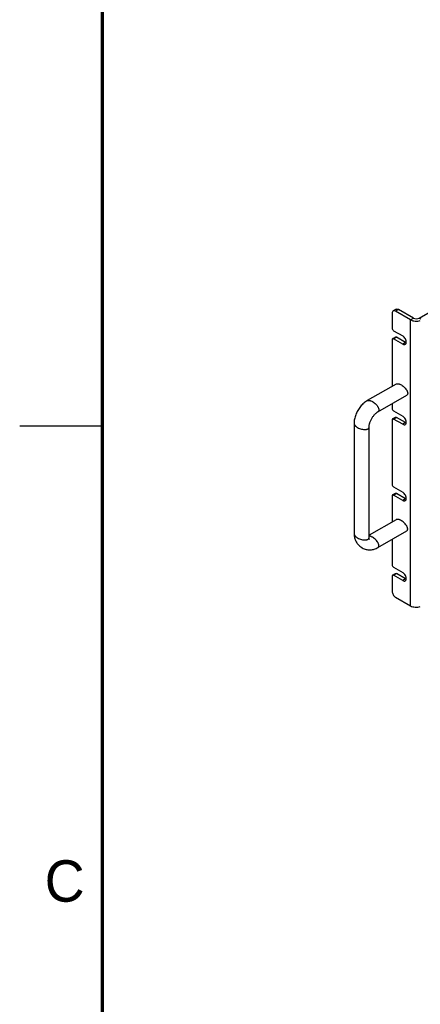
# Model space of a CAD drawing. Header units: inches. Extents: x 0 to 34, y 0 to 22.
# Tile 74 of 127: x 0 to 2.4, y 13 to 19. Entities that reach past the tile are written whole.
import ezdxf

# ---------------------------------------------------------------- set-up
doc = ezdxf.new("R2010")
doc.units = ezdxf.units.IN
doc.header["$LTSCALE"] = 1.87
doc.header["$MEASUREMENT"] = 0
doc.layers.get('0').update_dxf_attribs({"linetype": 'CONTINUOUS'})
doc.layers.add('02___PRT_ALL_AXES', color=7, linetype='CONTINUOUS')
doc.styles.add('TEXTSTYLE_2', font='txt')

msp = doc.modelspace()

# ---------------------------------------------------------------- linework, layer by layer
at = {"color": 3, "linetype": 'CONTINUOUS'}
for p, q in [((2.41325, 17.14967), (2.87922, 17.41871)), ((2.37845, 17.14967), (2.28827, 17.20174)), ((2.3313, 17.00293), (2.2759, 17.03492)), ((2.3313, 16.51815), (2.2759, 16.55014)), ((2.3313, 16.05888), (2.2759, 16.09087)), ((2.3313, 15.5741), (2.2759, 15.60609))]:
    msp.add_line(p, q, dxfattribs=at)
at = {"color": 7, "linetype": 'CONTINUOUS'}
for p, q in [((2.27327, 17.20322), (2.25587, 17.19318)), ((2.28827, 17.20174), (2.27087, 17.19169)), ((2.36105, 17.13962), (2.27087, 17.19169)), ((2.24966, 17.17944), (2.24966, 17.08917)), ((2.36105, 17.13962), (2.37845, 17.14967)), ((2.36105, 15.41185), (2.36105, 17.13962)), ((2.42301, 17.14403), (2.41325, 17.14967)), ((2.2585, 17.07386), (2.3139, 17.04187)), ((2.24966, 17.01977), (2.24966, 16.73793)), ((2.25225, 17.02549), (2.26965, 17.03553)), ((2.2585, 17.02487), (2.2759, 17.03492)), ((2.3139, 16.99288), (2.2585, 17.02487)), ((2.27317, 16.75151), (2.09918, 16.65105)), ((2.16355, 16.58351), (2.33754, 16.68397)), ((2.24966, 16.63322), (2.24966, 16.60439)), ((2.24966, 16.53499), (2.24966, 16.14512)), ((2.25225, 16.54071), (2.26965, 16.55076)), ((2.2585, 16.58908), (2.3139, 16.55709)), ((2.2585, 16.54009), (2.2759, 16.55014)), ((2.3139, 16.5081), (2.2585, 16.54009)), ((2.01991, 16.51374), (2.01991, 15.84675)), ((2.11059, 15.82477), (2.11059, 16.49177)), ((2.2585, 16.12981), (2.3139, 16.09782)), ((2.24966, 16.07572), (2.24966, 15.91825)), ((2.25225, 16.08144), (2.26965, 16.09149)), ((2.2585, 16.08083), (2.2759, 16.09087)), ((2.3139, 16.04884), (2.2585, 16.08083)), ((2.27317, 15.93183), (2.11059, 15.83795)), ((2.01991, 15.84675), (2.01991, 15.84674)), ((2.16354, 15.76382), (2.33754, 15.86428)), ((2.24966, 15.81354), (2.24966, 15.66034)), ((2.2585, 15.64503), (2.3139, 15.61304)), ((2.24966, 15.59094), (2.24966, 15.50067)), ((2.25225, 15.59667), (2.26965, 15.60671)), ((2.2585, 15.59605), (2.2759, 15.60609)), ((2.3139, 15.56406), (2.2585, 15.59605)), ((2.27087, 15.46392), (2.36105, 15.41185))]:
    msp.add_line(p, q, dxfattribs=at)
at = {"color": 2, "linetype": 'CONTINUOUS'}
msp.add_line((0.00002, 16.5), (0.50002, 16.5), dxfattribs=at)
at = {"color": 7, "linetype": 'CONTINUOUS', "const_width": 0.02}
msp.add_lwpolyline([(0.50002, 21.5), (0.50002, 0.5)], dxfattribs=at)
at = {"color": 7, "linetype": 'CONTINUOUS'}
for points in [[(2.09919, 16.65105), (2.09487, 16.64844), (2.08912, 16.64457), (2.08357, 16.64039), (2.07822, 16.63593), (2.07306, 16.6312), (2.06809, 16.62622), (2.06332, 16.62101), (2.05876, 16.61559), (2.0544, 16.60996), (2.05025, 16.60415), (2.04633, 16.59818), (2.04264, 16.59205), (2.03918, 16.58579), (2.03598, 16.5794), (2.03303, 16.5729), (2.03034, 16.56631), (2.02793, 16.55965), (2.02581, 16.55291), (2.02399, 16.54612), (2.02249, 16.53929), (2.02131, 16.53242), (2.02048, 16.52553), (2.02001, 16.51862), (2.01991, 16.51374)], [(2.11059, 16.49177), (2.1106, 16.49323), (2.11072, 16.4959), (2.11097, 16.49879), (2.11135, 16.50189), (2.11189, 16.5052), (2.1126, 16.50867), (2.11347, 16.51229), (2.11451, 16.51604), (2.11573, 16.51989), (2.11712, 16.5238), (2.11868, 16.52778), (2.1204, 16.53177), (2.12229, 16.53576), (2.12433, 16.53973), (2.1265, 16.54365), (2.1288, 16.54749), (2.13122, 16.55124), (2.13373, 16.55488), (2.13632, 16.55837), (2.13898, 16.56172), (2.14167, 16.56489), (2.1444, 16.56787), (2.14712, 16.57066), (2.14982, 16.57323), (2.15248, 16.57558), (2.15508, 16.57771), (2.15758, 16.5796), (2.15996, 16.58127), (2.16222, 16.58271), (2.16355, 16.5835)], [(2.01991, 15.84674), (2.02002, 15.84165), (2.02051, 15.83505), (2.02136, 15.82881), (2.02252, 15.82294), (2.02398, 15.81739), (2.02573, 15.81207), (2.02777, 15.80697), (2.03007, 15.80208), (2.03267, 15.79733), (2.03557, 15.79272), (2.03876, 15.78827), (2.04227, 15.78392), (2.0461, 15.77973), (2.05025, 15.77569), (2.0548, 15.77178), (2.05975, 15.76802), (2.06509, 15.76449), (2.06742, 15.7631)], [(2.11222, 15.8132), (2.11226, 15.81312), (2.11224, 15.81317), (2.1121, 15.81353), (2.11188, 15.81417), (2.11162, 15.81508), (2.11135, 15.81624), (2.1111, 15.81766), (2.11087, 15.81933), (2.1107, 15.82122), (2.1106, 15.82335), (2.11059, 15.82477)], [(2.06734, 15.76315), (2.06945, 15.76197), (2.0752, 15.75907), (2.08097, 15.75663), (2.08665, 15.75463), (2.09225, 15.75303), (2.09783, 15.7518), (2.10337, 15.75092), (2.10885, 15.75038), (2.11432, 15.75017), (2.11975, 15.75029), (2.12516, 15.75074), (2.13062, 15.75153), (2.13612, 15.75268), (2.14167, 15.7542), (2.14736, 15.75613), (2.15322, 15.75854), (2.1592, 15.76143), (2.16354, 15.76382)]]:
    msp.add_lwpolyline(points, dxfattribs=at)
for points, knots in [([(2.25587, 17.19318), (2.25385, 17.19201), (2.25035, 17.18763), (2.24966, 17.18231), (2.24966, 17.17944)], [0, 0, 0, 0, 0.4492149, 1, 1, 1, 1]), ([(2.27087, 17.19169), (2.26839, 17.19312), (2.26343, 17.19518), (2.2579, 17.19435), (2.25587, 17.19318)], [0, 0, 0, 0, 0.5507932, 1, 1, 1, 1]), ([(2.36105, 17.13962), (2.36947, 17.13476), (2.38961, 17.1298), (2.41001, 17.13174), (2.41983, 17.1349)], [0, 0, 0, 0, 0.4851169, 1, 1, 1, 1]), ([(2.24966, 17.08917), (2.24966, 17.08614), (2.25173, 17.08016), (2.25587, 17.07537), (2.2585, 17.07386)], [0, 0, 0, 0, 0.4999937, 1, 1, 1, 1]), ([(2.25225, 17.02549), (2.25184, 17.02525), (2.25015, 17.02383), (2.24966, 17.02145), (2.24966, 17.01977)], [0, 0, 0, 0, 0.2209371, 1, 1, 1, 1]), ([(2.2585, 17.02487), (2.25795, 17.02519), (2.25605, 17.02612), (2.25356, 17.02624), (2.25225, 17.02549)], [0, 0, 0, 0, 0.2953598, 1, 1, 1, 1]), ([(2.27317, 16.75151), (2.27406, 16.75202), (2.27604, 16.75286), (2.27937, 16.7535), (2.28309, 16.75354), (2.28715, 16.75304), (2.29148, 16.752), (2.29772, 16.74987), (2.30233, 16.74761), (2.30536, 16.74586)], [0, 0, 0, 0, 0.0902209, 0.1886845, 0.2977068, 0.4179692, 0.5492275, 0.6907337, 1, 1, 1, 1]), ([(2.30536, 16.74586), (2.30888, 16.74383), (2.31573, 16.73913), (2.32498, 16.7309), (2.33173, 16.72319), (2.33619, 16.71673), (2.33893, 16.71198), (2.34108, 16.70734), (2.34263, 16.70288), (2.3434, 16.69928), (2.34364, 16.69657), (2.34364, 16.69413), (2.34322, 16.69129), (2.342, 16.68825), (2.34009, 16.68574), (2.33843, 16.68448), (2.33754, 16.68397)], [0, 0, 0, 0, 0.1543231, 0.3134232, 0.468208, 0.5413943, 0.610702, 0.6754784, 0.7351598, 0.7893604, 0.8143908, 0.8380744, 0.8818536, 0.9221844, 0.9608874, 1, 1, 1, 1]), ([(2.09919, 16.65105), (2.10007, 16.65156), (2.10206, 16.6524), (2.10539, 16.65304), (2.10911, 16.65308), (2.11317, 16.65258), (2.1175, 16.65154), (2.12373, 16.64941), (2.12833, 16.64715), (2.13136, 16.6454)], [0, 0, 0, 0, 0.0902291, 0.1887046, 0.2977371, 0.4180045, 0.5492619, 0.6907614, 1, 1, 1, 1]), ([(2.13136, 16.6454), (2.13489, 16.64337), (2.14173, 16.63867), (2.15098, 16.63044), (2.15774, 16.62273), (2.1622, 16.61626), (2.16493, 16.61152), (2.16709, 16.60688), (2.16864, 16.60242), (2.1694, 16.59882), (2.16965, 16.59611), (2.16965, 16.59367), (2.16923, 16.59083), (2.16801, 16.58779), (2.1661, 16.58528), (2.16444, 16.58402), (2.16355, 16.58351)], [0, 0, 0, 0, 0.1543231, 0.3134232, 0.468208, 0.5413943, 0.610702, 0.6754784, 0.7351598, 0.7893604, 0.8143908, 0.8380744, 0.8818536, 0.9221844, 0.9608874, 1, 1, 1, 1]), ([(2.24966, 16.60439), (2.24966, 16.60136), (2.25173, 16.59538), (2.25587, 16.59059), (2.2585, 16.58908)], [0, 0, 0, 0, 0.4999937, 1, 1, 1, 1]), ([(2.25225, 16.54071), (2.25184, 16.54047), (2.25015, 16.53905), (2.24966, 16.53667), (2.24966, 16.53499)], [0, 0, 0, 0, 0.2209371, 1, 1, 1, 1]), ([(2.2585, 16.54009), (2.25795, 16.54041), (2.25605, 16.54134), (2.25356, 16.54146), (2.25225, 16.54071)], [0, 0, 0, 0, 0.2953598, 1, 1, 1, 1]), ([(2.01991, 16.51374), (2.01991, 16.51271), (2.02017, 16.51057), (2.02129, 16.50738), (2.02311, 16.50413), (2.02558, 16.50087), (2.02864, 16.49763), (2.0336, 16.4933), (2.03786, 16.49044), (2.04089, 16.48869)], [0, 0, 0, 0, 0.090236, 0.1887176, 0.2977543, 0.4180232, 0.5492794, 0.6907752, 1, 1, 1, 1]), ([(2.04089, 16.48869), (2.04441, 16.48666), (2.05191, 16.48308), (2.06366, 16.47918), (2.07371, 16.47719), (2.08154, 16.47656), (2.08701, 16.47656), (2.09211, 16.47701), (2.09675, 16.47791), (2.10025, 16.47904), (2.10272, 16.48018), (2.10484, 16.48141), (2.10708, 16.48319), (2.1091, 16.48577), (2.11033, 16.48867), (2.11059, 16.49074), (2.11059, 16.49177)], [0, 0, 0, 0, 0.1543213, 0.3134188, 0.4682008, 0.5413857, 0.6106922, 0.6754676, 0.7351483, 0.7893486, 0.8143791, 0.838063, 0.8818436, 0.9221769, 0.9608833, 1, 1, 1, 1]), ([(2.24966, 16.14512), (2.24966, 16.14209), (2.25173, 16.13611), (2.25587, 16.13133), (2.2585, 16.12981)], [0, 0, 0, 0, 0.4999937, 1, 1, 1, 1]), ([(2.25225, 16.08144), (2.25184, 16.08121), (2.25015, 16.07979), (2.24966, 16.0774), (2.24966, 16.07572)], [0, 0, 0, 0, 0.2209371, 1, 1, 1, 1]), ([(2.2585, 16.08083), (2.25795, 16.08114), (2.25605, 16.08208), (2.25356, 16.0822), (2.25225, 16.08144)], [0, 0, 0, 0, 0.2953598, 1, 1, 1, 1]), ([(2.30536, 15.92618), (2.30233, 15.92793), (2.29772, 15.93019), (2.29148, 15.93232), (2.28715, 15.93336), (2.28309, 15.93386), (2.27937, 15.93381), (2.27604, 15.93318), (2.27406, 15.93234), (2.27317, 15.93183)], [0, 0, 0, 0, 0.3092663, 0.4507725, 0.5820308, 0.7022932, 0.8113155, 0.9097791, 1, 1, 1, 1]), ([(2.33754, 15.86428), (2.33843, 15.8648), (2.34009, 15.86605), (2.342, 15.86857), (2.34322, 15.87161), (2.34364, 15.87444), (2.34364, 15.87689), (2.3434, 15.87959), (2.34263, 15.88319), (2.34108, 15.88766), (2.33893, 15.8923), (2.33619, 15.89704), (2.33173, 15.9035), (2.32498, 15.91122), (2.31573, 15.91944), (2.30888, 15.92414), (2.30536, 15.92618)], [0, 0, 0, 0, 0.0391126, 0.0778156, 0.1181464, 0.1619256, 0.1856092, 0.2106396, 0.2648402, 0.3245216, 0.389298, 0.4586057, 0.531792, 0.6865768, 0.8456769, 1, 1, 1, 1]), ([(2.01991, 15.84674), (2.01991, 15.84572), (2.02017, 15.84358), (2.02129, 15.84038), (2.02311, 15.83713), (2.02557, 15.83387), (2.02864, 15.83064), (2.0336, 15.8263), (2.03786, 15.82344), (2.04089, 15.8217)], [0, 0, 0, 0, 0.0902313, 0.1887061, 0.2977369, 0.4180029, 0.5492597, 0.6907593, 1, 1, 1, 1]), ([(2.04089, 15.8217), (2.04441, 15.81966), (2.05191, 15.81608), (2.06366, 15.81219), (2.07371, 15.81019), (2.08154, 15.80956), (2.08701, 15.80956), (2.09211, 15.81002), (2.09675, 15.81091), (2.10025, 15.81204), (2.10272, 15.81318), (2.10483, 15.81441), (2.10708, 15.81619), (2.1091, 15.81877), (2.11033, 15.82167), (2.11059, 15.82374), (2.11059, 15.82477)], [0, 0, 0, 0, 0.1543174, 0.3134112, 0.4681909, 0.5413756, 0.6106826, 0.6754591, 0.7351417, 0.7893446, 0.8143765, 0.838062, 0.8818449, 0.9221796, 0.9608857, 1, 1, 1, 1]), ([(2.13136, 15.82572), (2.12958, 15.82675), (2.12605, 15.8286), (2.12071, 15.83083), (2.11558, 15.8324), (2.1122, 15.83302), (2.11058, 15.83319)], [0, 0, 0, 0, 0.2773658, 0.5381765, 0.779779, 1, 1, 1, 1]), ([(2.16355, 15.76382), (2.16444, 15.76434), (2.1661, 15.76559), (2.16801, 15.76811), (2.16923, 15.77115), (2.16965, 15.77398), (2.16965, 15.77643), (2.1694, 15.77913), (2.16864, 15.78273), (2.16709, 15.78719), (2.16493, 15.79184), (2.1622, 15.79658), (2.15774, 15.80304), (2.15098, 15.81075), (2.14173, 15.81898), (2.13489, 15.82368), (2.13136, 15.82572)], [0, 0, 0, 0, 0.0391126, 0.0778156, 0.1181464, 0.1619256, 0.1856092, 0.2106396, 0.2648402, 0.3245216, 0.389298, 0.4586057, 0.531792, 0.6865768, 0.8456769, 1, 1, 1, 1]), ([(2.24966, 15.66034), (2.24966, 15.65731), (2.25173, 15.65133), (2.25587, 15.64655), (2.2585, 15.64503)], [0, 0, 0, 0, 0.4999937, 1, 1, 1, 1]), ([(2.25225, 15.59666), (2.25184, 15.59643), (2.25015, 15.59501), (2.24966, 15.59262), (2.24966, 15.59094)], [0, 0, 0, 0, 0.2209371, 1, 1, 1, 1]), ([(2.2585, 15.59605), (2.25795, 15.59636), (2.25605, 15.5973), (2.25356, 15.59742), (2.25225, 15.59666)], [0, 0, 0, 0, 0.2953598, 1, 1, 1, 1]), ([(2.24966, 15.50067), (2.24966, 15.4934), (2.25463, 15.47904), (2.26458, 15.46756), (2.27087, 15.46392)], [0, 0, 0, 0, 0.4999937, 1, 1, 1, 1]), ([(2.36105, 15.41185), (2.36947, 15.40699), (2.38961, 15.40203), (2.41001, 15.40397), (2.41983, 15.40713)], [0, 0, 0, 0, 0.4851169, 1, 1, 1, 1])]:
    msp.add_open_spline(points, degree=3, knots=knots, dxfattribs=at)
at = {"color": 3, "linetype": 'CONTINUOUS'}
for points, knots in [([(2.27327, 17.20322), (2.27529, 17.20439), (2.28083, 17.20523), (2.28579, 17.20317), (2.28827, 17.20174)], [0, 0, 0, 0, 0.4492068, 1, 1, 1, 1]), ([(2.26965, 17.03553), (2.27006, 17.03577), (2.27213, 17.03653), (2.27444, 17.03575), (2.2759, 17.03492)], [0, 0, 0, 0, 0.2209322, 1, 1, 1, 1]), ([(2.26965, 16.55075), (2.27006, 16.55099), (2.27213, 16.55175), (2.27444, 16.55098), (2.2759, 16.55014)], [0, 0, 0, 0, 0.2209322, 1, 1, 1, 1]), ([(2.26965, 16.09149), (2.27006, 16.09173), (2.27213, 16.09248), (2.27444, 16.09171), (2.2759, 16.09087)], [0, 0, 0, 0, 0.2209322, 1, 1, 1, 1]), ([(2.26965, 15.60671), (2.27006, 15.60695), (2.27213, 15.6077), (2.27444, 15.60693), (2.2759, 15.60609)], [0, 0, 0, 0, 0.2209322, 1, 1, 1, 1])]:
    msp.add_open_spline(points, degree=3, knots=knots, dxfattribs=at)
msp.add_open_spline([(2.37845, 17.14967), (2.38362, 17.14668), (2.39585, 17.14433), (2.40809, 17.14668), (2.41325, 17.14967)], degree=3, dxfattribs=at)
at = {"layer": '02___PRT_ALL_AXES', "color": 7, "linetype": 'CONTINUOUS'}
for p, q in [((2.3313, 17.00293), (2.3139, 16.99288)), ((2.3313, 16.51815), (2.3139, 16.5081)), ((2.3313, 16.05888), (2.3139, 16.04884)), ((2.3313, 15.5741), (2.3139, 15.56406))]:
    msp.add_line(p, q, dxfattribs=at)
at = {"layer": '02___PRT_ALL_AXES', "color": 3, "linetype": 'CONTINUOUS'}
for p, q in [((2.3313, 17.00293), (2.33481, 17.00124)), ((2.3313, 16.51815), (2.33481, 16.51646)), ((2.3313, 16.05888), (2.33481, 16.05719)), ((2.3313, 15.5741), (2.33481, 15.57241))]:
    msp.add_line(p, q, dxfattribs=at)
at = {"layer": '02___PRT_ALL_AXES', "color": 7, "linetype": 'CONTINUOUS'}
for points, knots in [([(2.33482, 17.00125), (2.33603, 17.00885), (2.33136, 17.02505), (2.3209, 17.03783), (2.3139, 17.04187)], [0, 0, 0, 0, 0.4880397, 1, 1, 1, 1]), ([(2.3139, 16.99288), (2.31638, 16.99145), (2.32135, 16.98938), (2.32688, 16.99023), (2.32891, 16.9914)], [0, 0, 0, 0, 0.5508242, 1, 1, 1, 1]), ([(2.32891, 16.9914), (2.32969, 16.99185), (2.33282, 16.99427), (2.33435, 16.99827), (2.33482, 17.00125)], [0, 0, 0, 0, 0.229681, 1, 1, 1, 1]), ([(2.33482, 16.51647), (2.33603, 16.52407), (2.33136, 16.54028), (2.3209, 16.55305), (2.3139, 16.55709)], [0, 0, 0, 0, 0.4880397, 1, 1, 1, 1]), ([(2.3139, 16.5081), (2.31638, 16.50667), (2.32135, 16.5046), (2.32688, 16.50545), (2.32891, 16.50662)], [0, 0, 0, 0, 0.5508242, 1, 1, 1, 1]), ([(2.32891, 16.50662), (2.32969, 16.50707), (2.33282, 16.50949), (2.33435, 16.51349), (2.33482, 16.51647)], [0, 0, 0, 0, 0.229681, 1, 1, 1, 1]), ([(2.33482, 16.05721), (2.33603, 16.06481), (2.33136, 16.08101), (2.3209, 16.09379), (2.3139, 16.09782)], [0, 0, 0, 0, 0.4880397, 1, 1, 1, 1]), ([(2.3139, 16.04884), (2.31638, 16.0474), (2.32135, 16.04534), (2.32688, 16.04618), (2.32891, 16.04735)], [0, 0, 0, 0, 0.5508242, 1, 1, 1, 1]), ([(2.32891, 16.04735), (2.32969, 16.0478), (2.33282, 16.05023), (2.33435, 16.05423), (2.33482, 16.05721)], [0, 0, 0, 0, 0.229681, 1, 1, 1, 1]), ([(2.33482, 15.57243), (2.33603, 15.58003), (2.33136, 15.59623), (2.3209, 15.60901), (2.3139, 15.61304)], [0, 0, 0, 0, 0.4880397, 1, 1, 1, 1]), ([(2.3139, 15.56406), (2.31638, 15.56262), (2.32135, 15.56056), (2.32688, 15.5614), (2.32891, 15.56257)], [0, 0, 0, 0, 0.5508242, 1, 1, 1, 1]), ([(2.32891, 15.56257), (2.32969, 15.56302), (2.33282, 15.56545), (2.33435, 15.56945), (2.33482, 15.57243)], [0, 0, 0, 0, 0.229681, 1, 1, 1, 1])]:
    msp.add_open_spline(points, degree=3, knots=knots, dxfattribs=at)

# ---------------------------------------------------------------- texts
at = {"color": 2, "linetype": 'CONTINUOUS', "insert": (0.15083, 13.87462), "char_height": 0.25, "width": 0.25, "attachment_point": 1, "line_spacing_factor": 0.9, "style": 'TEXTSTYLE_2'}
msp.add_mtext('C', dxfattribs=at)

doc.saveas('drawing.dxf')
